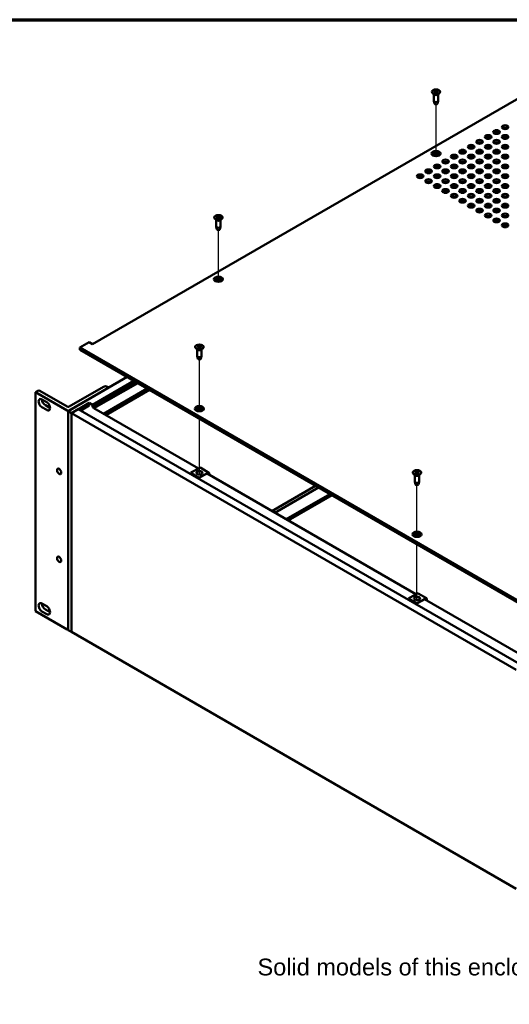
# Model space of a CAD drawing. Header units: millimetres. Extents: x 32 to 2127, y 63 to 1334.
# Tile 12 of 16: x 1359 to 1723, y 602 to 1334. Entities that reach past the tile are written whole.
import ezdxf

# ---------------------------------------------------------------- set-up
doc = ezdxf.new("R2010")
doc.units = ezdxf.units.MM
doc.header["$LTSCALE"] = 2.5
for name, color, linetype, lineweight in [('Border (ANSI)', 7, 'Continuous', 70), ('Symbol (ANSI)', 7, 'Continuous', 25), ('Tweak Trail (ANSI)', 7, 'Continuous', 25), ('Visible (ANSI)', 7, 'Continuous', 50)]:
    doc.layers.add(name, color=color, linetype=linetype, lineweight=lineweight)
doc.styles.add('Note Text (ANSI)', font='tahoma.ttf')

# ---------------------------------------------------------------- blocks, each defined once
blk = doc.blocks.new('Borders Default Border')
at = {"layer": 'Border (ANSI)', "flags": 128}
blk.add_lwpolyline([(12.7, 25.4), (12.7, 533.4), (850.9, 533.4), (850.9, 25.4), (12.7, 25.4)], dxfattribs=at)

msp = doc.modelspace()

# ---------------------------------------------------------------- linework, layer by layer
at = {"layer": 'Tweak Trail (ANSI)'}
for p, q in [((1668.243, 1232.1134), (1668.243, 1270.5889)), ((1668.243, 1223.1895), (1668.243, 1224.1861)), ((1668.243, 1215.8985), (1668.243, 1216.8951)), ((1668.243, 1208.6074), (1668.243, 1209.604)), ((1506.5984, 1138.7878), (1506.5984, 1177.2634)), ((1492.4585, 1042.6032), (1492.4585, 1081.0788)), ((1492.4585, 995.688), (1492.4585, 1037.1115)), ((1654.1031, 949.2777), (1654.1031, 987.7532)), ((1654.1031, 902.3624), (1654.1031, 943.7859))]:
    msp.add_line(p, q, dxfattribs=at)
at = {"layer": 'Visible (ANSI)'}
for p, q in [((1751.7302, 1288.0502), (1413.088, 1092.535)), ((1665.1891, 1279.9899), (1665.1891, 1279.8412)), ((1666.8369, 1279.4313), (1667.6841, 1279.9118)), ((1666.9026, 1280.5998), (1667.694, 1280.0886)), ((1667.2756, 1280.8017), (1668.1078, 1280.3126)), ((1667.7505, 1280.0048), (1667.761, 1279.5124)), ((1669.2995, 1280.7638), (1668.4141, 1280.3068)), ((1668.7356, 1279.9781), (1668.7246, 1279.4636)), ((1669.5835, 1279.3799), (1668.792, 1279.8911)), ((1669.6491, 1280.5484), (1668.802, 1280.0679)), ((1671.297, 1279.9899), (1671.297, 1279.8412)), ((1666.9549, 1277.8785), (1665.7847, 1278.7951)), ((1666.6428, 1278.123), (1666.6428, 1273.1771)), ((1667.1255, 1271.149), (1666.6587, 1273.0472)), ((1667.1866, 1279.216), (1668.0719, 1279.6729)), ((1669.2104, 1279.1781), (1668.3782, 1279.6671)), ((1669.3605, 1271.149), (1669.8273, 1273.0472)), ((1669.5311, 1277.8785), (1670.7013, 1278.7951)), ((1669.8432, 1278.123), (1669.8432, 1273.1771)), ((1721.2212, 1231.171), (1719.9194, 1230.4194)), ((1708.5927, 1223.88), (1707.2909, 1223.1283)), ((1714.907, 1227.5255), (1713.6051, 1226.7739)), ((1717.9603, 1223.4555), (1719.3514, 1224.2586)), ((1721.4079, 1223.7659), (1720.4462, 1223.2107)), ((1695.9642, 1216.5889), (1694.6624, 1215.8373)), ((1702.2785, 1220.2344), (1700.9766, 1219.4828)), ((1705.3318, 1216.1644), (1706.7229, 1216.9676)), ((1708.7794, 1216.4749), (1707.8177, 1215.9196)), ((1711.646, 1219.8099), (1713.0372, 1220.6131)), ((1715.0937, 1220.1204), (1714.1319, 1219.5651)), ((1683.3358, 1209.2978), (1682.0339, 1208.5462)), ((1689.65, 1212.9434), (1688.3482, 1212.1918)), ((1692.7033, 1208.8733), (1694.0945, 1209.6765)), ((1696.151, 1209.1838), (1695.1892, 1208.6285)), ((1699.0175, 1212.5189), (1700.4087, 1213.3221)), ((1702.4652, 1212.8293), (1701.5034, 1212.2741)), ((1677.0215, 1205.6523), (1675.7197, 1204.9007)), ((1680.0748, 1201.5823), (1681.466, 1202.3855)), ((1683.5225, 1201.8927), (1682.5607, 1201.3375)), ((1686.389, 1205.2278), (1687.7802, 1206.031)), ((1689.8367, 1205.5383), (1688.875, 1204.983)), ((1503.5445, 1186.6643), (1503.5445, 1186.5157)), ((1505.3103, 1184.5529), (1504.1401, 1185.4695)), ((1504.9254, 1186.8591), (1506.0313, 1186.6093)), ((1504.9982, 1184.7974), (1504.9982, 1179.8515)), ((1505.1004, 1187.1364), (1506.2254, 1186.917)), ((1505.7806, 1185.7994), (1506.1607, 1186.4489)), ((1506.1724, 1186.4915), (1506.1887, 1185.7277)), ((1506.2611, 1185.6984), (1506.6936, 1186.3369)), ((1506.9357, 1187.6302), (1506.5032, 1186.9917)), ((1508.0965, 1186.1922), (1506.9714, 1186.4116)), ((1507.0244, 1186.8402), (1507.0151, 1186.4031)), ((1507.4162, 1187.5292), (1507.0361, 1186.8797)), ((1508.2715, 1186.4695), (1507.1655, 1186.7193)), ((1507.8865, 1184.5529), (1509.0567, 1185.4695)), ((1508.1986, 1184.7974), (1508.1986, 1179.8515)), ((1509.6524, 1186.6643), (1509.6524, 1186.5157)), ((1505.4809, 1177.8234), (1505.0141, 1179.7217)), ((1507.7159, 1177.8234), (1508.1827, 1179.7217)), ((1410.5623, 1093.9932), (1403.6812, 1090.0204)), ((1403.6812, 1090.0204), (1732.8571, 899.9707)), ((1403.6812, 1090.0204), (1403.6812, 1088.367)), ((1413.088, 1092.535), (1410.5623, 1093.9932)), ((1489.4045, 1090.4797), (1489.4045, 1090.3311)), ((1490.9732, 1090.9651), (1491.8898, 1090.5292)), ((1491.2156, 1089.8044), (1491.9265, 1090.3536)), ((1491.2888, 1091.1973), (1492.24, 1090.7869)), ((1491.6178, 1089.6222), (1492.3727, 1090.1514)), ((1491.9707, 1090.4319), (1491.9825, 1089.8779)), ((1493.2992, 1091.3373), (1492.5443, 1090.808)), ((1493.6281, 1089.7621), (1492.677, 1090.1726)), ((1492.9463, 1090.5307), (1492.9362, 1090.0607)), ((1493.7014, 1091.155), (1492.9904, 1090.6059)), ((1493.9438, 1089.9944), (1493.0271, 1090.4302)), ((1495.5124, 1090.4797), (1495.5124, 1090.3311)), ((1732.8571, 898.3173), (1403.6812, 1088.367)), ((1491.1704, 1088.3684), (1490.0002, 1089.285)), ((1490.8583, 1088.6128), (1490.8583, 1083.667)), ((1491.341, 1081.6389), (1490.8742, 1083.5371)), ((1493.576, 1081.6389), (1494.0428, 1083.5371)), ((1493.7466, 1088.3684), (1494.9168, 1089.285)), ((1494.0587, 1088.6128), (1494.0587, 1083.667)), ((1438.7793, 1068.1031), (1394.9188, 1042.7803)), ((1421.1105, 1060.8273), (1395.7143, 1046.1648)), ((1413.0959, 1047.4419), (1443.8307, 1065.1867)), ((1445.2857, 1064.3467), (1413.0959, 1045.7619)), ((1446.296, 1063.7634), (1414.1062, 1045.1786)), ((1446.5991, 1063.5884), (1414.1245, 1044.8392)), ((1425.2272, 1060.2876), (1424.2925, 1060.8273)), ((1372.4024, 1057.7868), (1370.6722, 1056.7879)), ((1370.6722, 1056.7879), (1370.6722, 894.1681)), ((1370.6722, 1056.7879), (1394.1234, 1043.2484)), ((1394.1234, 1046.1648), (1373.9933, 1057.7868)), ((1395.7143, 1043.2484), (1425.2272, 1060.2876)), ((1453.671, 1059.5054), (1421.1964, 1040.7562)), ((1455.2875, 1058.5722), (1422.8129, 1039.823)), ((1425.2272, 1060.2876), (1425.2272, 1060.2788)), ((1375.5008, 1051.4336), (1378.9771, 1049.4266)), ((1378.0265, 1047.059), (1381.5028, 1045.0519)), ((1410.5702, 1048.9002), (1402.5063, 1044.2444)), ((1410.5702, 1046.8821), (1404.254, 1043.2354)), ((1410.5702, 1048.9002), (1410.5702, 1046.8821)), ((1413.0959, 1047.4419), (1410.5702, 1048.9002)), ((1413.0959, 1045.7619), (1413.0959, 1047.4419)), ((1378.9771, 1043.5937), (1375.5008, 1045.6008)), ((1397.4445, 1041.322), (1394.9188, 1042.7803)), ((1394.9188, 1042.7803), (1394.9188, 880.1605)), ((1402.4959, 1044.2504), (1397.4445, 1041.334)), ((1397.4445, 1041.334), (1727.8137, 850.5953)), ((1397.4445, 878.7142), (1397.4445, 1041.334)), ((1397.4445, 1041.322), (1397.4445, 878.7023)), ((1732.8651, 853.5117), (1402.4959, 1044.2504)), ((1414.1062, 1045.1786), (1413.0959, 1045.7619)), ((1414.1062, 1044.8406), (1414.1062, 1045.1786)), ((1491.7121, 1000.044), (1414.1141, 1044.8452)), ((1492.8679, 1000.6546), (1486.1034, 997.0811)), ((1492.065, 993.3194), (1486.1034, 997.0811)), ((1486.1034, 997.0811), (1486.1034, 996.8459)), ((1492.065, 993.0842), (1486.1034, 996.8459)), ((1492.065, 993.3194), (1498.8294, 996.8928)), ((1498.8294, 996.6576), (1492.065, 993.0842)), ((1499.5835, 996.9341), (1493.622, 1000.6958)), ((1653.2936, 906.7548), (1498.1757, 996.3122)), ((1651.0491, 997.1542), (1651.0491, 997.0056)), ((1652.815, 995.0428), (1651.6448, 995.9594)), ((1652.5029, 995.2873), (1652.5029, 990.3414)), ((1652.7291, 997.7387), (1653.5488, 997.2426)), ((1652.7291, 996.5696), (1653.5488, 997.0657)), ((1653.0906, 997.9474), (1653.9499, 997.4742)), ((1653.0906, 996.3609), (1653.9499, 996.8342)), ((1653.6102, 997.1557), (1653.6209, 996.653)), ((1655.1155, 997.9474), (1654.2563, 997.4742)), ((1655.1155, 996.3609), (1654.2563, 996.8342)), ((1654.596, 997.1557), (1654.5853, 996.653)), ((1655.4771, 997.7387), (1654.6574, 997.2426)), ((1655.4771, 996.5696), (1654.6574, 997.0657)), ((1655.3912, 995.0428), (1656.5614, 995.9594)), ((1655.7033, 995.2873), (1655.7033, 990.3414)), ((1657.157, 997.1542), (1657.157, 997.0056)), ((1492.065, 993.0842), (1492.065, 993.3194)), ((1652.9856, 988.3133), (1652.5188, 990.2115)), ((1655.2206, 988.3133), (1655.6874, 990.2115)), ((1546.2923, 968.5321), (1578.7669, 987.2813)), ((1548.4269, 967.2997), (1580.9014, 986.0489)), ((1556.8968, 962.4096), (1589.3713, 981.1588)), ((1558.5132, 961.4763), (1590.9878, 980.2255)), ((1654.3285, 907.3342), (1647.746, 903.6492)), ((1661.1991, 903.734), (1655.0514, 907.3945)), ((1375.5008, 899.7796), (1378.9771, 897.7725)), ((1653.8936, 899.9887), (1647.746, 903.6492)), ((1647.746, 903.6492), (1647.746, 903.414)), ((1653.8936, 899.7535), (1647.746, 903.414)), ((1653.8936, 899.9887), (1660.4761, 903.6737)), ((1660.4761, 903.4384), (1653.8936, 899.7535)), ((1653.8936, 899.7535), (1653.8936, 899.9887)), ((1737.4034, 858.1941), (1659.7459, 903.0296)), ((1370.6722, 894.1681), (1394.1234, 880.6286)), ((1378.9771, 891.9397), (1375.5008, 893.9468)), ((1378.0265, 895.405), (1381.5028, 893.3979)), ((1397.4445, 878.7023), (1394.9188, 880.1605)), ((1397.4445, 878.7142), (1727.8137, 687.9755)), ((1397.4549, 878.7082), (1397.4445, 878.7023))]:
    msp.add_line(p, q, dxfattribs=at)
for centre, major_axis in [((1668.243, 1279.9899), (-3.054, 0)), ((1713.238, 1250.0333), (-2.4289, 0)), ((1719.5523, 1253.6788), (-2.4289, 0)), ((1700.6095, 1242.7422), (-2.4289, 0)), ((1706.9238, 1246.3877), (-2.4289, 0)), ((1713.238, 1242.7422), (-2.4289, 0)), ((1719.5523, 1246.3877), (-2.4289, 0)), ((1668.243, 1234.0619), (-3.375, 0)), ((1687.981, 1235.4511), (-2.4289, 0)), ((1694.2953, 1239.0967), (-2.4289, 0)), ((1700.6095, 1235.4511), (-2.4289, 0)), ((1706.9238, 1239.0967), (-2.4289, 0)), ((1713.238, 1235.4511), (-2.4289, 0)), ((1719.5523, 1239.0967), (-2.4289, 0)), ((1675.3526, 1228.1601), (-2.4289, 0)), ((1681.6668, 1231.8056), (-2.4289, 0)), ((1687.981, 1228.1601), (-2.4289, 0)), ((1694.2953, 1231.8056), (-2.4289, 0)), ((1700.6095, 1228.1601), (-2.4289, 0)), ((1706.9238, 1231.8056), (-2.4289, 0)), ((1713.238, 1228.1601), (-2.4289, 0)), ((1719.5523, 1231.8056), (-2.4289, 0)), ((1662.7241, 1220.869), (-2.4289, 0)), ((1669.0383, 1224.5145), (-2.4289, 0)), ((1675.3526, 1220.869), (-2.4289, 0)), ((1681.6668, 1224.5145), (-2.4289, 0)), ((1687.981, 1220.869), (-2.4289, 0)), ((1694.2953, 1224.5145), (-2.4289, 0)), ((1700.6095, 1220.869), (-2.4289, 0)), ((1706.9238, 1224.5145), (-2.4289, 0)), ((1713.238, 1220.869), (-2.4289, 0)), ((1719.5523, 1224.5145), (-2.4289, 0)), ((1656.4098, 1217.2235), (-2.4289, 0)), ((1662.7241, 1213.578), (-2.4289, 0)), ((1669.0383, 1217.2235), (-2.4289, 0)), ((1675.3526, 1213.578), (-2.4289, 0)), ((1681.6668, 1217.2235), (-2.4289, 0)), ((1687.981, 1213.578), (-2.4289, 0)), ((1694.2953, 1217.2235), (-2.4289, 0)), ((1700.6095, 1213.578), (-2.4289, 0)), ((1706.9238, 1217.2235), (-2.4289, 0)), ((1713.238, 1213.578), (-2.4289, 0)), ((1719.5523, 1217.2235), (-2.4289, 0)), ((1669.0383, 1209.9324), (-2.4289, 0)), ((1675.3526, 1206.2869), (-2.4289, 0)), ((1681.6668, 1209.9324), (-2.4289, 0)), ((1687.981, 1206.2869), (-2.4289, 0)), ((1694.2953, 1209.9324), (-2.4289, 0)), ((1700.6095, 1206.2869), (-2.4289, 0)), ((1706.9238, 1209.9324), (-2.4289, 0)), ((1713.238, 1206.2869), (-2.4289, 0)), ((1719.5523, 1209.9324), (-2.4289, 0)), ((1681.6668, 1202.6414), (-2.4289, 0)), ((1687.981, 1198.9958), (-2.4289, 0)), ((1694.2953, 1202.6414), (-2.4289, 0)), ((1700.6095, 1198.9958), (-2.4289, 0)), ((1706.9238, 1202.6414), (-2.4289, 0)), ((1713.238, 1198.9958), (-2.4289, 0)), ((1719.5523, 1202.6414), (-2.4289, 0)), ((1694.2953, 1195.3503), (-2.4289, 0)), ((1700.6095, 1191.7048), (-2.4289, 0)), ((1706.9238, 1195.3503), (-2.4289, 0)), ((1713.238, 1191.7048), (-2.4289, 0)), ((1719.5523, 1195.3503), (-2.4289, 0)), ((1506.5984, 1186.6643), (3.054, 0)), ((1706.9238, 1188.0592), (-2.4289, 0)), ((1713.238, 1184.4137), (-2.4289, 0)), ((1719.5523, 1188.0592), (-2.4289, 0)), ((1719.5523, 1180.7682), (-2.4289, 0)), ((1506.5984, 1140.7364), (-3.375, 0)), ((1492.4585, 1090.4797), (3.054, 0)), ((1492.4585, 1044.5518), (-3.375, 0)), ((1388.251, 997.9928), (1.1216, -1.9426)), ((1492.4664, 996.987), (-2.25, 0)), ((1654.1031, 997.1542), (3.054, 0)), ((1654.1031, 951.2262), (-3.375, 0)), ((1388.251, 932.6649), (1.1216, -1.9426)), ((1654.111, 903.6614), (-2.25, 0))]:
    msp.add_ellipse(centre, major_axis=major_axis, ratio=0.57735027, dxfattribs=at)
for centre, major_axis, ratio, start_param, end_param in [((1667.5285, 1280.0032), (0.222, 0), 0.57735027, 5.48889487, 7.01263092), ((1668.2662, 1280.4024), (0.222, 0), 0.57735027, 3.91809855, 5.44183459), ((1668.9575, 1279.9765), (-0.222, 0), 0.57735027, 5.48889487, 7.01263092), ((1668.243, 1279.8412), (3.054, 0), 0.57735027, 3.14159265, 6.28318531), ((1668.243, 1273.1771), (1.6002, 0), 0.57735027, 3.14159265, 6.28318531), ((1668.243, 1278.4267), (-1.6002, 0), 0.57735027, 0.6351932, 2.50639946), ((1668.2198, 1279.5773), (-0.222, 0), 0.57735027, 3.91809855, 5.44183459), ((1668.243, 1271.2406), (-1.1287, 0), 0.57735027, 0.14103652, 3.00055613), ((1719.5523, 1252.0254), (-2.4289, 0), 0.57735027, 3.77206775, 5.65271021), ((1706.9238, 1244.7343), (-2.4289, 0), 0.57735027, 3.77206775, 5.65271021), ((1713.238, 1248.3798), (-2.4289, 0), 0.57735027, 3.77206775, 5.65271021), ((1719.5523, 1244.7343), (-2.4289, 0), 0.57735027, 3.77206775, 5.65271021), ((1694.2953, 1237.4433), (-2.4289, 0), 0.57735027, 3.77206775, 5.65271021), ((1700.6095, 1241.0888), (-2.4289, 0), 0.57735027, 3.77206775, 5.65271021), ((1706.9238, 1237.4433), (-2.4289, 0), 0.57735027, 3.77206775, 5.65271021), ((1713.238, 1241.0888), (-2.4289, 0), 0.57735027, 3.77206775, 5.65271021), ((1719.5523, 1237.4433), (-2.4289, 0), 0.57735027, 3.77206775, 5.65271021), ((1668.243, 1233.2694), (2.5312, 0), 0.57735027, 5.82091582, 9.88704744), ((1668.243, 1232.4085), (2.5312, 0), 0.57735027, 0.29897517, 2.84261749), ((1681.6668, 1230.1522), (-2.4289, 0), 0.57735027, 3.77206775, 5.65271021), ((1687.981, 1233.7977), (-2.4289, 0), 0.57735027, 3.77206775, 5.65271021), ((1694.2953, 1230.1522), (-2.4289, 0), 0.57735027, 3.77206775, 5.65271021), ((1700.6095, 1233.7977), (-2.4289, 0), 0.57735027, 3.77206775, 5.65271021), ((1706.9238, 1230.1522), (-2.4289, 0), 0.57735027, 3.77206775, 5.65271021), ((1713.238, 1233.7977), (-2.4289, 0), 0.57735027, 3.77206775, 5.65271021), ((1719.5523, 1230.1522), (-2.4289, 0), 0.57735027, 3.77206775, 5.65271021), ((1669.0383, 1222.8611), (-2.4289, 0), 0.57735027, 3.77206775, 5.65271021), ((1675.3526, 1226.5067), (-2.4289, 0), 0.57735027, 3.77206775, 5.65271021), ((1681.6668, 1222.8611), (-2.4289, 0), 0.57735027, 3.77206775, 5.65271021), ((1687.981, 1226.5067), (-2.4289, 0), 0.57735027, 3.77206775, 5.65271021), ((1694.2953, 1222.8611), (-2.4289, 0), 0.57735027, 3.77206775, 5.65271021), ((1700.6095, 1226.5067), (-2.4289, 0), 0.57735027, 3.77206775, 5.65271021), ((1706.9238, 1222.8611), (-2.4289, 0), 0.57735027, 3.77206775, 5.65271021), ((1713.238, 1226.5067), (-2.4289, 0), 0.57735027, 3.77206775, 5.65271021), ((1719.5523, 1222.8611), (-2.4289, 0), 0.57735027, 3.77206775, 5.65271021), ((1656.4098, 1215.5701), (-2.4289, 0), 0.57735027, 3.77206775, 5.65271021), ((1662.7241, 1219.2156), (-2.4289, 0), 0.57735027, 3.77206775, 5.65271021), ((1669.0383, 1215.5701), (-2.4289, 0), 0.57735027, 3.77206775, 5.65271021), ((1675.3526, 1219.2156), (-2.4289, 0), 0.57735027, 3.77206775, 5.65271021), ((1681.6668, 1215.5701), (-2.4289, 0), 0.57735027, 3.77206775, 5.65271021), ((1687.981, 1219.2156), (-2.4289, 0), 0.57735027, 3.77206775, 5.65271021), ((1694.2953, 1215.5701), (-2.4289, 0), 0.57735027, 3.77206775, 5.65271021), ((1700.6095, 1219.2156), (-2.4289, 0), 0.57735027, 3.77206775, 5.65271021), ((1706.9238, 1215.5701), (-2.4289, 0), 0.57735027, 3.77206775, 5.65271021), ((1713.238, 1219.2156), (-2.4289, 0), 0.57735027, 3.77206775, 5.65271021), ((1719.5523, 1215.5701), (-2.4289, 0), 0.57735027, 3.77206775, 5.65271021), ((1662.7241, 1211.9245), (-2.4289, 0), 0.57735027, 3.77206775, 5.65271021), ((1669.0383, 1208.279), (-2.4289, 0), 0.57735027, 3.77206775, 5.65271021), ((1675.3526, 1211.9245), (-2.4289, 0), 0.57735027, 3.77206775, 5.65271021), ((1681.6668, 1208.279), (-2.4289, 0), 0.57735027, 3.77206775, 5.65271021), ((1687.981, 1211.9245), (-2.4289, 0), 0.57735027, 3.77206775, 5.65271021), ((1694.2953, 1208.279), (-2.4289, 0), 0.57735027, 3.77206775, 5.65271021), ((1700.6095, 1211.9245), (-2.4289, 0), 0.57735027, 3.77206775, 5.65271021), ((1706.9238, 1208.279), (-2.4289, 0), 0.57735027, 3.77206775, 5.65271021), ((1713.238, 1211.9245), (-2.4289, 0), 0.57735027, 3.77206775, 5.65271021), ((1719.5523, 1208.279), (-2.4289, 0), 0.57735027, 3.77206775, 5.65271021), ((1675.3526, 1204.6335), (-2.4289, 0), 0.57735027, 3.77206775, 5.65271021), ((1681.6668, 1200.988), (-2.4289, 0), 0.57735027, 3.77206775, 5.65271021), ((1687.981, 1204.6335), (-2.4289, 0), 0.57735027, 3.77206775, 5.65271021), ((1694.2953, 1200.988), (-2.4289, 0), 0.57735027, 3.77206775, 5.65271021), ((1700.6095, 1204.6335), (-2.4289, 0), 0.57735027, 3.77206775, 5.65271021), ((1706.9238, 1200.988), (-2.4289, 0), 0.57735027, 3.77206775, 5.65271021), ((1713.238, 1204.6335), (-2.4289, 0), 0.57735027, 3.77206775, 5.65271021), ((1719.5523, 1200.988), (-2.4289, 0), 0.57735027, 3.77206775, 5.65271021), ((1687.981, 1197.3424), (-2.4289, 0), 0.57735027, 3.77206775, 5.65271021), ((1694.2953, 1193.6969), (-2.4289, 0), 0.57735027, 3.77206775, 5.65271021), ((1700.6095, 1197.3424), (-2.4289, 0), 0.57735027, 3.77206775, 5.65271021), ((1706.9238, 1193.6969), (-2.4289, 0), 0.57735027, 3.77206775, 5.65271021), ((1713.238, 1197.3424), (-2.4289, 0), 0.57735027, 3.77206775, 5.65271021), ((1719.5523, 1193.6969), (-2.4289, 0), 0.57735027, 3.77206775, 5.65271021), ((1506.5984, 1186.5157), (3.054, 0), 0.57735027, 3.14159265, 6.28318531), ((1505.9504, 1186.49), (0.222, 0), 0.57735027, 5.9573942, 7.48113024), ((1506.2964, 1187.0384), (0.222, 0), 0.57735027, 4.38659787, 5.91033391), ((1506.9004, 1186.2902), (-0.222, 0), 0.57735027, 4.38659787, 5.91033391), ((1507.2464, 1186.8386), (-0.222, 0), 0.57735027, 5.9573942, 7.48113024), ((1700.6095, 1190.0514), (-2.4289, 0), 0.57735027, 3.77206775, 5.65271021), ((1706.9238, 1186.4058), (-2.4289, 0), 0.57735027, 3.77206775, 5.65271021), ((1713.238, 1190.0514), (-2.4289, 0), 0.57735027, 3.77206775, 5.65271021), ((1719.5523, 1186.4058), (-2.4289, 0), 0.57735027, 3.77206775, 5.65271021), ((1506.5984, 1179.8515), (1.6002, 0), 0.57735027, 3.14159265, 6.28318531), ((1506.5984, 1185.1011), (-1.6002, 0), 0.57735027, 0.6351932, 2.50639946), ((1506.5984, 1177.915), (-1.1287, 0), 0.57735027, 0.14103652, 3.00055613), ((1713.238, 1182.7603), (-2.4289, 0), 0.57735027, 3.77206775, 5.65271021), ((1719.5523, 1179.1148), (-2.4289, 0), 0.57735027, 3.77206775, 5.65271021), ((1506.5984, 1139.9439), (2.5312, 0), 0.57735027, 5.82091582, 9.88704744), ((1506.5984, 1139.083), (2.5313, 0), 0.57735027, 0.29897517, 2.84261749), ((1492.4585, 1090.3311), (3.054, 0), 0.57735027, 3.14159265, 6.28318531), ((1491.7487, 1090.4303), (0.222, 0), 0.57735027, 5.6413061, 7.16504215), ((1492.3729, 1090.8895), (0.222, 0), 0.57735027, 4.07050978, 5.59424582), ((1492.5441, 1090.07), (-0.222, 0), 0.57735027, 4.07050978, 5.59424582), ((1493.1682, 1090.5291), (-0.222, 0), 0.57735027, 5.6413061, 7.16504215), ((1492.4585, 1083.667), (1.6002, 0), 0.57735027, 3.14159265, 6.28318531), ((1492.4585, 1088.9165), (-1.6002, 0), 0.57735027, 0.6351932, 2.50639946), ((1492.4585, 1081.7305), (-1.1287, 0), 0.57735027, 0.14103652, 3.00055613), ((1422.7015, 1059.9087), (-2.25, 0), 0.57735027, 3.92699082, 5.49778714), ((1373.1979, 1057.3276), (-1.125, 0), 0.57735027, 3.92699082, 5.49778714), ((1375.5008, 1048.5172), (-1.7859, 3.0933), 0.57735027, 5.49778714, 8.6393798), ((1378.0265, 1049.9754), (1.7859, -3.0933), 0.57735027, 3.92699082, 5.49778714), ((1378.9771, 1046.5102), (1.7859, -3.0933), 0.57735027, 5.49778714, 8.6393798), ((1394.9188, 1046.6241), (-1.125, 0), 0.57735027, 0.78539816, 2.35619449), ((1394.9188, 1043.7076), (1.125, 0), 0.57735027, 3.92699082, 5.49778714), ((1492.4585, 1043.7593), (2.5313, 0), 0.57735027, 5.82091582, 9.88704744), ((1492.4585, 1042.8984), (2.5312, 0), 0.57735027, 0.29897517, 2.84261749), ((1492.4664, 996.7517), (2.25, 0), 0.57735027, 0.09067008, 3.05092257), ((1492.4664, 994.9146), (1.4062, 0), 0.57735027, 1.32796123, 1.81363142), ((1492.8679, 999.5007), (0.7541, 1.1951), 0.6023901, 0, 0.80858909), ((1498.8294, 995.739), (0.7541, 1.1951), 0.6023901, 4.856384, 7.0917744), ((1498.8294, 995.739), (0.6003, 0.9514), 0.6023901, 4.88740884, 7.0917744), ((1654.1031, 997.0056), (3.054, 0), 0.57735027, 3.14159265, 6.28318531), ((1654.1031, 995.591), (-1.6002, 0), 0.57735027, 0.6351932, 2.50639946), ((1653.3882, 997.1542), (0.222, 0), 0.57735027, 5.52131728, 7.04505333), ((1654.1031, 997.5669), (0.222, 0), 0.57735027, 3.95052096, 5.474257), ((1654.1031, 996.7414), (-0.222, 0), 0.57735027, 3.95052096, 5.474257), ((1654.818, 997.1542), (-0.222, 0), 0.57735027, 5.52131728, 7.04505333), ((1654.1031, 990.3414), (1.6002, 0), 0.57735027, 3.14159265, 6.28318531), ((1654.1031, 988.4049), (-1.1287, 0), 0.57735027, 0.14103652, 3.00055613), ((1654.1031, 950.4337), (2.5312, 0), 0.57735027, 5.82091582, 9.88704744), ((1654.1031, 949.5728), (2.5313, 0), 0.57735027, 0.29897517, 2.84261749), ((1654.3285, 906.1804), (0.723, 1.2142), 0.58618376, 0, 0.79322774), ((1375.5008, 896.8632), (-1.7859, 3.0933), 0.57735027, 5.49778714, 8.6393798), ((1378.0265, 898.3214), (1.7859, -3.0933), 0.57735027, 3.92699082, 5.49778714), ((1654.111, 903.4262), (2.25, 0), 0.57735027, 0.09067008, 3.05092257), ((1654.111, 901.5891), (1.4063, 0), 0.57735027, 1.32796123, 1.81363142), ((1660.4761, 902.5199), (0.723, 1.2142), 0.58618376, 4.77435164, 7.07641305), ((1660.4761, 902.5199), (0.5756, 0.9666), 0.58618376, 4.7882192, 7.07641305), ((1378.9771, 894.8561), (1.7859, -3.0933), 0.57735027, 5.49778714, 8.6393798), ((1394.9188, 881.0879), (1.125, 0), 0.57735027, 3.92699082, 4.71238898)]:
    msp.add_ellipse(centre, major_axis=major_axis, ratio=ratio, start_param=start_param, end_param=end_param, dxfattribs=at)
for points, knots in [([(1667.2756, 1280.8017), (1667.2847, 1280.7963), (1667.2954, 1280.7876), (1667.312, 1280.7697), (1667.3209, 1280.7574), (1667.3322, 1280.7372), (1667.337, 1280.7263), (1667.3404, 1280.7163)], [0.01365395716, 0.01365395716, 0.01365395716, 0.01365395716, 0.01710884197, 0.01710884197, 0.0205337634, 0.0205337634, 0.02328385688, 0.02328385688, 0.02328385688, 0.02328385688]), ([(1669.2305, 1280.6809), (1669.2342, 1280.6908), (1669.2393, 1280.7015), (1669.2513, 1280.7212), (1669.2608, 1280.7332), (1669.2785, 1280.7504), (1669.2898, 1280.7588), (1669.2995, 1280.7638)], [0.03129953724, 0.03129953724, 0.03129953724, 0.03129953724, 0.03404963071, 0.03404963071, 0.03747455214, 0.03747455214, 0.04092943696, 0.04092943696, 0.04092943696, 0.04092943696]), ([(1666.8369, 1279.4313), (1666.8462, 1279.4366), (1666.8571, 1279.4403), (1666.8742, 1279.4419), (1666.8835, 1279.4401), (1666.892, 1279.4352), (1666.8939, 1279.4338), (1666.8957, 1279.4323)], [0.01365395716, 0.01365395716, 0.01365395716, 0.01365395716, 0.01710884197, 0.01710884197, 0.0205337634, 0.0205337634, 0.02152607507, 0.02152607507, 0.02152607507, 0.02152607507]), ([(1667.2165, 1279.2314), (1667.1972, 1279.2404), (1667.1783, 1279.2496), (1667.1344, 1279.272), (1667.1098, 1279.2854), (1667.0622, 1279.3129), (1667.0393, 1279.327), (1666.9952, 1279.356), (1666.974, 1279.3709), (1666.9335, 1279.4012), (1666.9142, 1279.4166), (1666.8958, 1279.4323)], [1.430463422, 1.430463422, 1.430463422, 1.430463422, 1.476576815, 1.476576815, 1.539794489, 1.539794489, 1.603012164, 1.603012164, 1.666229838, 1.666229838, 1.729447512, 1.729447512, 1.729447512, 1.729447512]), ([(1669.5304, 1279.3846), (1669.5102, 1279.3695), (1669.4889, 1279.3547), (1669.4448, 1279.3258), (1669.4218, 1279.3117), (1669.3743, 1279.2843), (1669.3497, 1279.2709), (1669.2989, 1279.2451), (1669.2728, 1279.2327), (1669.2254, 1279.2115), (1669.2045, 1279.2026), (1669.1832, 1279.194)], [6.124824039, 6.124824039, 6.124824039, 6.124824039, 6.187946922, 6.187946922, 6.251069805, 6.251069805, 6.314192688, 6.314192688, 6.377315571, 6.377315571, 6.425409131, 6.425409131, 6.425409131, 6.425409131]), ([(1669.5305, 1279.3846), (1669.5315, 1279.3854), (1669.5326, 1279.3862), (1669.5399, 1279.3903), (1669.5486, 1279.3918), (1669.5646, 1279.3896), (1669.5748, 1279.3855), (1669.5835, 1279.3799)], [0.03343884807, 0.03343884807, 0.03343884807, 0.03343884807, 0.03404963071, 0.03404963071, 0.03747455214, 0.03747455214, 0.04092943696, 0.04092943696, 0.04092943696, 0.04092943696]), ([(1505.1004, 1187.1364), (1505.1126, 1187.134), (1505.1271, 1187.1287), (1505.1496, 1187.1162), (1505.1617, 1187.1068), (1505.1772, 1187.0903), (1505.1838, 1187.081), (1505.1885, 1187.0721)], [0.01365395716, 0.01365395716, 0.01365395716, 0.01365395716, 0.01710884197, 0.01710884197, 0.0205337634, 0.0205337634, 0.02328385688, 0.02328385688, 0.02328385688, 0.02328385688]), ([(1505.7806, 1185.7994), (1505.7848, 1185.8065), (1505.7897, 1185.8124), (1505.7964, 1185.8167), (1505.7994, 1185.8172), (1505.802, 1185.8165)], [0.01365395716, 0.01365395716, 0.01365395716, 0.01365395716, 0.01710884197, 0.01710884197, 0.01957272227, 0.01957272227, 0.01957272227, 0.01957272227]), ([(1506.2734, 1185.7165), (1506.2429, 1185.7201), (1506.2125, 1185.7241), (1506.1492, 1185.7336), (1506.1163, 1185.7393), (1506.0511, 1185.7517), (1506.0189, 1185.7584), (1505.9553, 1185.7731), (1505.9239, 1185.7811), (1505.8622, 1185.798), (1505.8318, 1185.807), (1505.802, 1185.8165)], [1.420193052, 1.420193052, 1.420193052, 1.420193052, 1.476949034, 1.476949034, 1.539669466, 1.539669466, 1.602389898, 1.602389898, 1.66511033, 1.66511033, 1.727830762, 1.727830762, 1.727830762, 1.727830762]), ([(1506.9027, 1187.5333), (1506.9043, 1187.5439), (1506.9067, 1187.5556), (1506.9124, 1187.5778), (1506.917, 1187.5917), (1506.9255, 1187.6126), (1506.931, 1187.6233), (1506.9357, 1187.6302)], [0.03129953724, 0.03129953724, 0.03129953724, 0.03129953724, 0.03404963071, 0.03404963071, 0.03747455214, 0.03747455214, 0.04092943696, 0.04092943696, 0.04092943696, 0.04092943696]), ([(1508.1094, 1186.2891), (1508.1042, 1186.2812), (1508.0988, 1186.2733), (1508.0876, 1186.2575), (1508.0818, 1186.2497), (1508.0697, 1186.234), (1508.0634, 1186.2262), (1508.0525, 1186.2131), (1508.0479, 1186.2078), (1508.0433, 1186.2025)], [0.010973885, 0.010973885, 0.010973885, 0.010973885, 0.040590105, 0.040590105, 0.070206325, 0.070206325, 0.099822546, 0.099822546, 0.119995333, 0.119995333, 0.119995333, 0.119995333]), ([(1508.1841, 1186.4421), (1508.1889, 1186.449), (1508.1955, 1186.4556), (1508.2109, 1186.4656), (1508.2229, 1186.4699), (1508.2452, 1186.473), (1508.2594, 1186.4723), (1508.2715, 1186.4695)], [0.03129953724, 0.03129953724, 0.03129953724, 0.03129953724, 0.03404963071, 0.03404963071, 0.03747455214, 0.03747455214, 0.04092943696, 0.04092943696, 0.04092943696, 0.04092943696]), ([(1491.2156, 1089.8044), (1491.2233, 1089.8104), (1491.2325, 1089.815), (1491.2469, 1089.818), (1491.2547, 1089.8169), (1491.2606, 1089.8136), (1491.2608, 1089.8134), (1491.2611, 1089.8133)], [0.01365395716, 0.01365395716, 0.01365395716, 0.01365395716, 0.01710884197, 0.01710884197, 0.0205337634, 0.0205337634, 0.02068536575, 0.02068536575, 0.02068536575, 0.02068536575]), ([(1491.6414, 1089.6387), (1491.6176, 1089.6466), (1491.5943, 1089.6548), (1491.5426, 1089.674), (1491.5145, 1089.6851), (1491.4598, 1089.7084), (1491.4331, 1089.7205), (1491.3813, 1089.7456), (1491.3561, 1089.7586), (1491.3073, 1089.7853), (1491.2838, 1089.7991), (1491.2611, 1089.8133)], [4.567938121, 4.567938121, 4.567938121, 4.567938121, 4.618357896, 4.618357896, 4.681365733, 4.681365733, 4.74437357, 4.74437357, 4.807381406, 4.807381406, 4.870389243, 4.870389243, 4.870389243, 4.870389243]), ([(1491.2888, 1091.1973), (1491.2992, 1091.1929), (1491.3114, 1091.1851), (1491.3304, 1091.1688), (1491.3406, 1091.1573), (1491.3536, 1091.1382), (1491.3591, 1091.1278), (1491.363, 1091.1181)], [0.01365395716, 0.01365395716, 0.01365395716, 0.01365395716, 0.01710884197, 0.01710884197, 0.0205337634, 0.0205337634, 0.02328385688, 0.02328385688, 0.02328385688, 0.02328385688]), ([(1493.2406, 1091.2488), (1493.2437, 1091.259), (1493.248, 1091.27), (1493.2582, 1091.2908), (1493.2662, 1091.3035), (1493.2813, 1091.3222), (1493.2909, 1091.3315), (1493.2992, 1091.3373)], [0.03129953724, 0.03129953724, 0.03129953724, 0.03129953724, 0.03404963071, 0.03404963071, 0.03747455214, 0.03747455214, 0.04092943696, 0.04092943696, 0.04092943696, 0.04092943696]), ([(1493.8769, 1089.9891), (1493.8612, 1089.9728), (1493.8444, 1089.9566), (1493.8091, 1089.9247), (1493.7905, 1089.909), (1493.7513, 1089.8782), (1493.7308, 1089.8631), (1493.6879, 1089.8335), (1493.6656, 1089.819), (1493.6267, 1089.7954), (1493.6106, 1089.786), (1493.5941, 1089.7768)], [2.982527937, 2.982527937, 2.982527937, 2.982527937, 3.045885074, 3.045885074, 3.109242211, 3.109242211, 3.172599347, 3.172599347, 3.235956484, 3.235956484, 3.278951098, 3.278951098, 3.278951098, 3.278951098]), ([(1493.8769, 1089.989), (1493.8798, 1089.992), (1493.883, 1089.9946), (1493.8934, 1090.0006), (1493.9034, 1090.0029), (1493.922, 1090.0022), (1493.9338, 1089.9991), (1493.9438, 1089.9944)], [0.03247659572, 0.03247659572, 0.03247659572, 0.03247659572, 0.03404963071, 0.03404963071, 0.03747455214, 0.03747455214, 0.04092943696, 0.04092943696, 0.04092943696, 0.04092943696]), ([(1652.7291, 996.5696), (1652.738, 996.575), (1652.7486, 996.5789), (1652.7652, 996.5808), (1652.7742, 996.5792), (1652.7821, 996.5747), (1652.7836, 996.5737), (1652.785, 996.5725)], [0.01365395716, 0.01365395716, 0.01365395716, 0.01365395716, 0.01710884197, 0.01710884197, 0.0205337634, 0.0205337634, 0.02133057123, 0.02133057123, 0.02133057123, 0.02133057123]), ([(1653.1192, 996.3766), (1653.0989, 996.3854), (1653.0789, 996.3945), (1653.0333, 996.4163), (1653.0079, 996.4292), (1652.9587, 996.4559), (1652.9349, 996.4697), (1652.8891, 996.4979), (1652.867, 996.5124), (1652.8246, 996.542), (1652.8044, 996.5571), (1652.785, 996.5726)], [4.571081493, 4.571081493, 4.571081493, 4.571081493, 4.618215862, 4.618215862, 4.681385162, 4.681385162, 4.744554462, 4.744554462, 4.807723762, 4.807723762, 4.870893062, 4.870893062, 4.870893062, 4.870893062]), ([(1653.0906, 997.9474), (1653.1, 997.9423), (1653.111, 997.9337), (1653.1282, 997.9161), (1653.1374, 997.904), (1653.1491, 997.884), (1653.154, 997.8733), (1653.1575, 997.8633)], [0.01365395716, 0.01365395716, 0.01365395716, 0.01365395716, 0.01710884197, 0.01710884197, 0.0205337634, 0.0205337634, 0.02328385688, 0.02328385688, 0.02328385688, 0.02328385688]), ([(1655.0487, 997.8633), (1655.0522, 997.8733), (1655.0571, 997.884), (1655.0688, 997.904), (1655.078, 997.9161), (1655.0952, 997.9337), (1655.1062, 997.9423), (1655.1155, 997.9474)], [0.03129953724, 0.03129953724, 0.03129953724, 0.03129953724, 0.03404963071, 0.03404963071, 0.03747455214, 0.03747455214, 0.04092943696, 0.04092943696, 0.04092943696, 0.04092943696]), ([(1655.4212, 996.5726), (1655.4018, 996.5571), (1655.3815, 996.542), (1655.3392, 996.5124), (1655.3171, 996.4979), (1655.2712, 996.4697), (1655.2475, 996.4559), (1655.1983, 996.4292), (1655.1729, 996.4163), (1655.1272, 996.3945), (1655.1073, 996.3854), (1655.087, 996.3766)], [2.983088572, 2.983088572, 2.983088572, 2.983088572, 3.046257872, 3.046257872, 3.109427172, 3.109427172, 3.172596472, 3.172596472, 3.235765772, 3.235765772, 3.282900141, 3.282900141, 3.282900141, 3.282900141]), ([(1655.4212, 996.5725), (1655.4226, 996.5737), (1655.4241, 996.5747), (1655.432, 996.5792), (1655.441, 996.5808), (1655.4576, 996.5789), (1655.4681, 996.575), (1655.4771, 996.5696)], [0.03325282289, 0.03325282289, 0.03325282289, 0.03325282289, 0.03404963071, 0.03404963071, 0.03747455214, 0.03747455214, 0.04092943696, 0.04092943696, 0.04092943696, 0.04092943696])]:
    msp.add_open_spline(points, degree=3, knots=knots, dxfattribs=at)
for points, weights in [([(1667.5084, 1280.2085), (1667.4313, 1280.441), (1667.3404, 1280.7163)], [1.02477772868, 1.01744470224, 1.00306837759]), ([(1669.2305, 1280.6809), (1669.1411, 1280.4307), (1669.0642, 1280.2167)], [1.00306837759, 1.01628500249, 1.02354882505]), ([(1505.3469, 1186.7639), (1505.272, 1186.9093), (1505.1885, 1187.0721)], [1.01897723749, 1.012556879, 1.00306837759]), ([(1506.9027, 1187.5333), (1506.7951, 1186.8316), (1506.723, 1186.3673)], [1.00306837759, 1.03840523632, 1.03118850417]), ([(1508.1841, 1186.4421), (1508.1017, 1186.3173), (1508.0277, 1186.2056)], [1.00306837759, 1.01235496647, 1.01870260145]), ([(1491.5272, 1090.7017), (1491.4508, 1090.8952), (1491.363, 1091.1181)], [1.0221457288, 1.01505540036, 1.00306837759]), ([(1492.9398, 1090.226), (1492.9171, 1090.1496), (1492.8959, 1090.0781)], [1.03223597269, 1.03178872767, 1.03020772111]), ([(1493.2406, 1091.2488), (1493.1472, 1090.93), (1493.0699, 1090.6672)], [1.00306837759, 1.01948405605, 1.02671645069]), ([(1653.3247, 997.3783), (1653.2477, 997.6012), (1653.1575, 997.8633)], [1.02414191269, 1.01683390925, 1.00306837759]), ([(1655.0487, 997.8633), (1654.9585, 997.6012), (1654.8815, 997.3783)], [1.00306837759, 1.01683390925, 1.02414191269])]:
    msp.add_rational_spline(points, weights, degree=2, dxfattribs=at)

# ---------------------------------------------------------------- block references
at = {"xscale": 2.5, "yscale": 2.5, "zscale": 2.5}
msp.add_blockref('Borders Default Border', (0, 0), dxfattribs=at)

# ---------------------------------------------------------------- texts
at = {"layer": 'Symbol (ANSI)', "color": 5, "true_color": 0x0000ff, "insert": (1535.635, 649.2117), "char_height": 12.5, "width": 520.901666, "attachment_point": 1, "line_spacing_factor": 0.629481, "style": 'Note Text (ANSI)'}
msp.add_mtext('{\\fArial|b0|i0|c0|p34;\\PSolid models of this enclosure available in STEP or IGES.}', dxfattribs=at)

doc.saveas('drawing.dxf')
